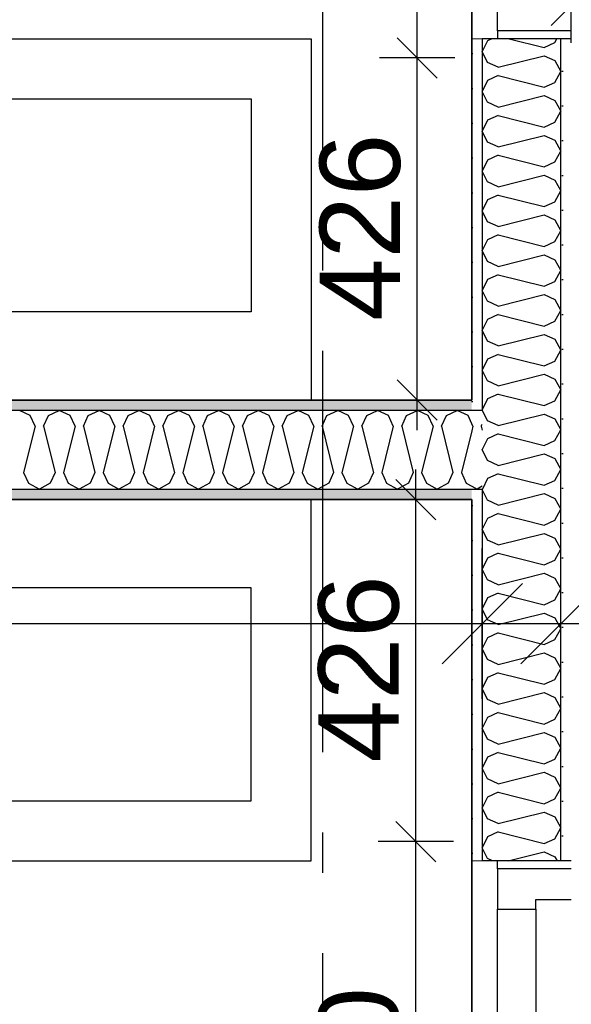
# Model space of a CAD drawing. Header units: millimetres. Extents: x -5000 to 341424, y -9235 to 550260.
# Tile 222 of 236: x 311674 to 312361, y 347023 to 348249. Entities that reach past the tile are written whole.
import ezdxf
from ezdxf.enums import TextEntityAlignment as Align

# ---------------------------------------------------------------- set-up
doc = ezdxf.new("R2010")
doc.units = ezdxf.units.MM
doc.header["$LTSCALE"] = 0.5
doc.header["$MEASUREMENT"] = 0
doc.linetypes.add('Akselinje', pattern=[1500, 1000, -200, 100, -200])
doc.linetypes.add('PLINE', pattern=[0])
doc.layers.add('236- Innvendig kledning og overflate(Nye konstruksjoner)', color=7, linetype='Continuous', lineweight=0)
for name, color, linetype in [('242- Ikke-bærende innervegger (Skravur)(Nye konstruksjoner)', 7, 'Continuous'), ('242- Ikke-bærende innervegger(Nye konstruksjoner)', 7, 'Continuous'), ('244- Vinduer_ dører_ foldevegger(Nye konstruksjoner)', 7, 'Continuous'), ('257- Systemhimlinger (Skravur)(Nye konstruksjoner)', 7, 'Continuous'), ('257- Systemhimlinger(Nye konstruksjoner)', 7, 'Continuous'), ('82-- Modullinjer(Nye konstruksjoner)', 7, 'Continuous'), ('842-M___1_50 Målsetting bygning', 7, 'Continuous'), ('842-M___1_50 Målsetting bygning(Nye konstruksjoner)', 7, 'Continuous'), ('862- M___Nettoareal(Nye konstruksjoner)', 7, 'Continuous'), ('862- M___Nettoareal(Polylinje)(Nye konstruksjoner)', 7, 'Continuous'), ('862- M___Nettoareal(Tekst)(Nye konstruksjoner)', 7, 'Continuous'), ('878- Annen overflate_visuell informasjon(Nye konstruksjoner)', 7, 'Continuous')]:
    doc.layers.add(name, color=color, linetype=linetype)
doc.styles.add('GENERATED_STYLE_1', font='txt')
doc.styles.add('GENERATED_STYLE_3', font='arial.ttf')
doc.styles.add('GENERATED_STYLE_5', font='arial.ttf')
doc.dimstyles.new('GENERATED_STYLE__1', dxfattribs={"dimtxt": 100, "dimasz": 95, "dimexe": 0.18, "dimexo": 0.0625, "dimgap": 0, "dimtad": 1, "dimtih": 1, "dimtoh": 1, "dimdec": 0, "dimzin": 0, "dimdsep": 46, "dimtxsty": 'GENERATED_STYLE_3', "dimblk": 'ARROWHEAD_6', "dimblk1": 'ARROWHEAD_6', "dimblk2": 'ARROWHEAD_6', "dimcen": 0.09, "dimse1": 1, "dimse2": 1, "dimclrd": 256, "dimclre": 256, "dimclrt": 256, "dimadec": 1, "dimazin": 0, "dimtfac": 1, "dimtdec": 4, "dimtmove": 2, "dimatfit": 3, "dimfxl": 1, "dimtolj": 1, "dimtzin": 0, "dimarcsym": 0})
doc.dimstyles.new('GENERATED_STYLE__2', dxfattribs={"dimtxt": 100, "dimasz": 95, "dimexe": 0.18, "dimexo": 0.0625, "dimgap": 0, "dimtad": 1, "dimtih": 1, "dimtoh": 1, "dimdec": 0, "dimzin": 0, "dimdsep": 46, "dimtxsty": 'GENERATED_STYLE_3', "dimblk": 'ARROWHEAD_6', "dimblk1": 'ARROWHEAD_6', "dimblk2": 'ARROWHEAD_6', "dimcen": 0.09, "dimse1": 1, "dimse2": 1, "dimclrd": 256, "dimclre": 256, "dimclrt": 256, "dimadec": 1, "dimazin": 0, "dimtfac": 1, "dimtdec": 4, "dimtmove": 0, "dimatfit": 3, "dimfxl": 1, "dimtolj": 1, "dimtzin": 0, "dimarcsym": 0})
doc.dimstyles.new('GENERATED_STYLE__4', dxfattribs={"dimtxt": 100, "dimasz": 95, "dimexe": 0.18, "dimexo": 0.0625, "dimgap": 0, "dimtad": 1, "dimdec": 0, "dimzin": 0, "dimdsep": 46, "dimtxsty": 'GENERATED_STYLE_3', "dimblk": 'ARROWHEAD_6', "dimblk1": 'ARROWHEAD_6', "dimblk2": 'ARROWHEAD_6', "dimcen": 0.09, "dimse1": 1, "dimse2": 1, "dimclrd": 256, "dimclre": 256, "dimclrt": 256, "dimadec": 1, "dimazin": 0, "dimtfac": 1, "dimtdec": 4, "dimtmove": 0, "dimatfit": 3, "dimfxl": 1, "dimtolj": 1, "dimtzin": 0, "dimarcsym": 0})
doc.dimstyles.new('GENERATED_STYLE__5', dxfattribs={"dimtxt": 100, "dimasz": 47.5, "dimexe": 0.18, "dimexo": 0.0625, "dimgap": 0, "dimtad": 1, "dimtih": 1, "dimtoh": 1, "dimdec": 0, "dimzin": 0, "dimdsep": 46, "dimtxsty": 'GENERATED_STYLE_3', "dimblk": 'ARROWHEAD_6', "dimblk1": 'ARROWHEAD_6', "dimblk2": 'ARROWHEAD_6', "dimcen": 0.09, "dimse1": 1, "dimse2": 1, "dimclrd": 256, "dimclre": 256, "dimclrt": 256, "dimadec": 1, "dimazin": 0, "dimtfac": 1, "dimtdec": 4, "dimtmove": 0, "dimatfit": 3, "dimfxl": 1, "dimtolj": 1, "dimtzin": 0, "dimarcsym": 0})
doc.dimstyles.new('GENERATED_STYLE__6', dxfattribs={"dimtxt": 100, "dimasz": 47.5, "dimexe": 0.18, "dimexo": 0.0625, "dimgap": 0, "dimtad": 1, "dimtih": 1, "dimtoh": 1, "dimdec": 0, "dimzin": 0, "dimdsep": 46, "dimtxsty": 'GENERATED_STYLE_3', "dimblk": 'ARROWHEAD_6', "dimblk1": 'ARROWHEAD_6', "dimblk2": 'ARROWHEAD_6', "dimcen": 0.09, "dimse1": 1, "dimse2": 1, "dimclrd": 256, "dimclre": 256, "dimclrt": 256, "dimadec": 1, "dimazin": 0, "dimtfac": 1, "dimtdec": 4, "dimtmove": 2, "dimatfit": 3, "dimfxl": 1, "dimtolj": 1, "dimtzin": 0, "dimarcsym": 0})
doc.dimstyles.new('GENERATED_STYLE__7', dxfattribs={"dimtxt": 100, "dimasz": 47.5, "dimexe": 0.18, "dimexo": 0.0625, "dimgap": 0, "dimtad": 1, "dimdec": 0, "dimzin": 0, "dimdsep": 46, "dimtxsty": 'GENERATED_STYLE_3', "dimblk": 'ARROWHEAD_6', "dimblk1": 'ARROWHEAD_6', "dimblk2": 'ARROWHEAD_6', "dimcen": 0.09, "dimse1": 1, "dimse2": 1, "dimclrd": 256, "dimclre": 256, "dimclrt": 256, "dimadec": 1, "dimazin": 0, "dimtfac": 1, "dimtdec": 4, "dimtmove": 0, "dimatfit": 3, "dimfxl": 1, "dimtolj": 1, "dimtzin": 0, "dimarcsym": 0})
pattern_1 = [(0, (0, 0), (0, 43.30127), [0, -25]), (0, (12.5, 21.65), (0, 43.30127), [0, -25])]

# ---------------------------------------------------------------- blocks, each defined once
blk = doc.blocks.new('DUSJ__17', base_point=(310799.2, 348831.7))
at = {"layer": '862- M___Nettoareal(Polylinje)(Nye konstruksjoner)', "linetype": 'PLINE', "flags": 128}
blk.add_lwpolyline([(312236.9, 347775.8), (312236.9, 349227.8), (309673.9, 349227.8), (309673.9, 348989.8), (308760.9, 348989.8), (308760.9, 347775.8)], close=True, dxfattribs=at)
at = {"layer": '862- M___Nettoareal(Tekst)(Nye konstruksjoner)', "style": 'GENERATED_STYLE_1'}
for tag, p in [('DUMMY_861', (310998, 349020)), ('ROOM_NAME', (310600.4, 348970.1)), ('DUMMY_862', (310600.4, 348831.7))]:
    blk.add_attdef(tag, text='', height=100, dxfattribs=at).set_placement(p, align=Align.TOP_LEFT)
blk = doc.blocks.new('DUSJ__18', base_point=(310799.2, 346687))
at = {"layer": '862- M___Nettoareal(Polylinje)(Nye konstruksjoner)', "linetype": 'PLINE', "flags": 128}
blk.add_lwpolyline([(312236.9, 346199.8), (312236.9, 347651.8), (308760.9, 347651.8), (308760.9, 346199.8)], close=True, dxfattribs=at)
at = {"layer": '862- M___Nettoareal(Tekst)(Nye konstruksjoner)', "style": 'GENERATED_STYLE_1'}
for tag, p in [('DUMMY_861', (310996.5, 346875.2)), ('ROOM_NAME', (310601.9, 346825.4)), ('DUMMY_862', (310601.9, 346687))]:
    blk.add_attdef(tag, text='', height=100, dxfattribs=at).set_placement(p, align=Align.TOP_LEFT)
blk = doc.blocks.new('*X281')
at = {"layer": '242- Ikke-bærende innervegger (Skravur)(Nye konstruksjoner)', "linetype": 'PLINE'}
for p, q in [((312238.3, 347743.2), (312236.9, 347746.2)), ((312248.7, 347743.2), (312249.9, 347745.8)), ((312238.3, 347743.2), (312236.9, 347737.6)), ((312248.7, 347743.2), (312249.9, 347738.4)), ((312236.9, 347668.5), (312243.5, 347664.8)), ((312249.9, 347668.4), (312243.5, 347664.8))]:
    blk.add_line(p, q, dxfattribs=at)
blk = doc.blocks.new('*X282')
at = {"layer": '242- Ikke-bærende innervegger (Skravur)(Nye konstruksjoner)', "linetype": 'PLINE'}
for p, q in [((311686.9, 347756.4), (311673.4, 347762.8)), ((311709.4, 347756.4), (311723, 347762.8)), ((311736.5, 347756.4), (311723, 347762.8)), ((311759, 347756.4), (311772.5, 347762.8)), ((311786.1, 347756.4), (311772.5, 347762.8)), ((311808.6, 347756.4), (311822.1, 347762.8)), ((311835.7, 347756.4), (311822.1, 347762.8)), ((311858.2, 347756.4), (311871.7, 347762.8)), ((311885.2, 347756.4), (311871.7, 347762.8)), ((311907.7, 347756.4), (311921.3, 347762.8)), ((311934.8, 347756.4), (311921.3, 347762.8)), ((311957.3, 347756.4), (311970.8, 347762.8)), ((311984.4, 347756.4), (311970.8, 347762.8)), ((312006.9, 347756.4), (312020.4, 347762.8)), ((312034, 347756.4), (312020.4, 347762.8)), ((312056.5, 347756.4), (312070, 347762.8)), ((312083.5, 347756.4), (312070, 347762.8)), ((312106, 347756.4), (312119.6, 347762.8)), ((312133.1, 347756.4), (312119.6, 347762.8)), ((312155.6, 347756.4), (312169.1, 347762.8)), ((312182.7, 347756.4), (312169.1, 347762.8)), ((312205.2, 347756.4), (312218.7, 347762.8)), ((312232.3, 347756.4), (312218.7, 347762.8)), ((311693, 347743.2), (311686.9, 347756.4)), ((311703.4, 347743.2), (311709.4, 347756.4)), ((311742.6, 347743.2), (311736.5, 347756.4)), ((311753, 347743.2), (311759, 347756.4)), ((311792.1, 347743.2), (311786.1, 347756.4)), ((311802.5, 347743.2), (311808.6, 347756.4)), ((311841.7, 347743.2), (311835.7, 347756.4)), ((311852.1, 347743.2), (311858.2, 347756.4)), ((311891.3, 347743.2), (311885.2, 347756.4)), ((311901.7, 347743.2), (311907.7, 347756.4)), ((311940.9, 347743.2), (311934.8, 347756.4)), ((311951.3, 347743.2), (311957.3, 347756.4)), ((311990.4, 347743.2), (311984.4, 347756.4)), ((312000.8, 347743.2), (312006.9, 347756.4)), ((312040, 347743.2), (312034, 347756.4)), ((312050.4, 347743.2), (312056.5, 347756.4)), ((312089.6, 347743.2), (312083.5, 347756.4)), ((312100, 347743.2), (312106, 347756.4)), ((312139.1, 347743.2), (312133.1, 347756.4)), ((312149.6, 347743.2), (312155.6, 347756.4)), ((312188.7, 347743.2), (312182.7, 347756.4)), ((312199.1, 347743.2), (312205.2, 347756.4)), ((312236.9, 347746.2), (312232.3, 347756.4)), ((311693, 347743.2), (311678.6, 347685.7)), ((311703.4, 347743.2), (311717.8, 347685.7)), ((311742.6, 347743.2), (311728.2, 347685.7)), ((311753, 347743.2), (311767.3, 347685.7)), ((311792.1, 347743.2), (311777.8, 347685.7)), ((311802.5, 347743.2), (311816.9, 347685.7)), ((311841.7, 347743.2), (311827.3, 347685.7)), ((311852.1, 347743.2), (311866.5, 347685.7)), ((311891.3, 347743.2), (311876.9, 347685.7)), ((311901.7, 347743.2), (311916.1, 347685.7)), ((311940.9, 347743.2), (311926.5, 347685.7)), ((311951.3, 347743.2), (311965.6, 347685.7)), ((311990.4, 347743.2), (311976.1, 347685.7)), ((312000.8, 347743.2), (312015.2, 347685.7)), ((312040, 347743.2), (312025.6, 347685.7)), ((312050.4, 347743.2), (312064.8, 347685.7)), ((312089.6, 347743.2), (312075.2, 347685.7)), ((312100, 347743.2), (312114.4, 347685.7)), ((312139.1, 347743.2), (312124.8, 347685.7)), ((312149.6, 347743.2), (312163.9, 347685.7)), ((312188.7, 347743.2), (312174.4, 347685.7)), ((312199.1, 347743.2), (312213.5, 347685.7)), ((312236.9, 347737.6), (312223.9, 347685.7)), ((311678.6, 347685.7), (311684.7, 347672.4)), ((311717.8, 347685.7), (311711.7, 347672.4)), ((311728.2, 347685.7), (311734.2, 347672.4)), ((311767.3, 347685.7), (311761.3, 347672.4)), ((311777.8, 347685.7), (311783.8, 347672.4)), ((311816.9, 347685.7), (311810.9, 347672.4)), ((311827.3, 347685.7), (311833.4, 347672.4)), ((311866.5, 347685.7), (311860.4, 347672.4)), ((311876.9, 347685.7), (311882.9, 347672.4)), ((311916.1, 347685.7), (311910, 347672.4)), ((311926.5, 347685.7), (311932.5, 347672.4)), ((311965.6, 347685.7), (311959.6, 347672.4)), ((311976.1, 347685.7), (311982.1, 347672.4)), ((312015.2, 347685.7), (312009.2, 347672.4)), ((312025.6, 347685.7), (312031.7, 347672.4)), ((312064.8, 347685.7), (312058.7, 347672.4)), ((312075.2, 347685.7), (312081.2, 347672.4)), ((312114.4, 347685.7), (312108.3, 347672.4)), ((312124.8, 347685.7), (312130.8, 347672.4)), ((312163.9, 347685.7), (312157.9, 347672.4)), ((312174.4, 347685.7), (312180.4, 347672.4)), ((312213.5, 347685.7), (312207.5, 347672.4)), ((312223.9, 347685.7), (312230, 347672.4)), ((311684.7, 347672.4), (311698.2, 347664.8)), ((311711.7, 347672.4), (311698.2, 347664.8)), ((311734.2, 347672.4), (311747.8, 347664.8)), ((311761.3, 347672.4), (311747.8, 347664.8)), ((311783.8, 347672.4), (311797.3, 347664.8)), ((311810.9, 347672.4), (311797.3, 347664.8)), ((311833.4, 347672.4), (311846.9, 347664.8)), ((311860.4, 347672.4), (311846.9, 347664.8)), ((311882.9, 347672.4), (311896.5, 347664.8)), ((311910, 347672.4), (311896.5, 347664.8)), ((311932.5, 347672.4), (311946.1, 347664.8)), ((311959.6, 347672.4), (311946.1, 347664.8)), ((311982.1, 347672.4), (311995.6, 347664.8)), ((312009.2, 347672.4), (311995.6, 347664.8)), ((312031.7, 347672.4), (312045.2, 347664.8)), ((312058.7, 347672.4), (312045.2, 347664.8)), ((312081.2, 347672.4), (312094.8, 347664.8)), ((312108.3, 347672.4), (312094.8, 347664.8)), ((312130.8, 347672.4), (312144.4, 347664.8)), ((312157.9, 347672.4), (312144.4, 347664.8)), ((312180.4, 347672.4), (312193.9, 347664.8)), ((312207.5, 347672.4), (312193.9, 347664.8)), ((312230, 347672.4), (312236.9, 347668.5))]:
    blk.add_line(p, q, dxfattribs=at)
blk = doc.blocks.new('Standard grid marker[99]', base_point=(312050.9, 363787.1))
at = {"layer": '82-- Modullinjer(Nye konstruksjoner)', "linetype": 'Akselinje'}
blk.add_line((312050.9, 363587.1), (312050.9, 339987.1), dxfattribs=at)
at = {"layer": '82-- Modullinjer(Nye konstruksjoner)', "style": 'GENERATED_STYLE_5'}
for tag, p in [('AC_MarkerText_1_0', (312050.9, 363965.3)), ('AC_MarkerText_1_1', (312050.9, 339715.3))]:
    blk.add_attdef(tag, text='', height=100, rotation=360, dxfattribs=at).set_placement(p, align=Align.TOP_CENTER)
blk = doc.blocks.new('*D707')
at = {"layer": '842-M___1_50 Målsetting bygning(Nye konstruksjoner)', "linetype": 'PLINE'}
for p, q in [((308698.9, 362727.6), (308698.9, 362915.1)), ((312050.9, 362727.6), (312050.9, 362915.1)), ((308748.9, 362871.4), (308648.9, 362771.4)), ((312100.9, 362871.4), (312000.9, 362771.4)), ((308698.9, 362821.4), (312050.9, 362821.4))]:
    blk.add_line(p, q, dxfattribs=at)
at = {"layer": '842-M___1_50 Målsetting bygning(Nye konstruksjoner)', "insert": (310203.3, 362841.4), "char_height": 100, "attachment_point": 7, "style": 'GENERATED_STYLE_3'}
blk.add_mtext('\\A1;{\\pql;\\fArial|b0|i0|c0|p0;\\W1.000000;3\xa0352}', dxfattribs=at)
blk = doc.blocks.new('ARROWHEAD_6')
at = {"linetype": 'Continuous'}
for p, q in [((-0.5, -0.5), (0.5, 0.5)), ((0, 0), (-1, 0))]:
    blk.add_line(p, q, dxfattribs=at)
blk = doc.blocks.new('*D877')
at = {"layer": '842-M___1_50 Målsetting bygning', "linetype": 'PLINE'}
for p, q in [((308450.9, 342243.2), (308450.9, 342430.7)), ((308698.9, 342243.2), (308698.9, 342430.7)), ((308500.9, 342386.9), (308400.9, 342286.9)), ((308748.9, 342386.9), (308648.9, 342286.9)), ((308375.9, 342336.9), (308450.9, 342336.9)), ((308450.9, 342336.9), (308698.9, 342336.9)), ((308698.9, 342336.9), (314422.9, 342336.9))]:
    blk.add_line(p, q, dxfattribs=at)
at = {"layer": '842-M___1_50 Målsetting bygning', "insert": (308460.5, 342356.9), "char_height": 100, "attachment_point": 7, "rotation": 360, "style": 'GENERATED_STYLE_3'}
blk.add_mtext('\\A1;{\\pql;\\fArial|b0|i0|c0|p0;\\W1.000000;248}', dxfattribs=at)
blk = doc.blocks.new('*D878')
at = {"layer": '842-M___1_50 Målsetting bygning', "linetype": 'PLINE'}
for p, q in [((308698.9, 342243.2), (308698.9, 342430.7)), ((314422.9, 342243.2), (314422.9, 342430.7)), ((308748.9, 342386.9), (308648.9, 342286.9)), ((314472.9, 342386.9), (314372.9, 342286.9)), ((308698.9, 342336.9), (314422.9, 342336.9))]:
    blk.add_line(p, q, dxfattribs=at)
at = {"layer": '842-M___1_50 Målsetting bygning', "insert": (311389.3, 342356.9), "char_height": 100, "attachment_point": 7, "rotation": 360, "style": 'GENERATED_STYLE_3'}
blk.add_mtext('\\A1;{\\pql;\\fArial|b0|i0|c0|p0;\\W1.000000;5\xa0724}', dxfattribs=at)
blk = doc.blocks.new('*D1081')
at = {"layer": '257- Systemhimlinger(Nye konstruksjoner)', "linetype": 'PLINE'}
for p, q in [((311698.9, 346263.1), (311698.9, 346356.9)), ((312236.9, 346263.1), (312236.9, 346356.9)), ((311723.9, 346335), (311673.9, 346285)), ((312211.9, 346285), (312261.9, 346335)), ((311698.9, 346310), (312236.9, 346310)), ((312236.9, 346310), (312274.4, 346310))]:
    blk.add_line(p, q, dxfattribs=at)
at = {"layer": '257- Systemhimlinger(Nye konstruksjoner)', "insert": (311790.6, 346331.5), "char_height": 100, "attachment_point": 7, "style": 'GENERATED_STYLE_3'}
blk.add_mtext('\\A1;{\\pql;\\fArial|b0|i0|c0|p0;\\W1.000000;538}', dxfattribs=at)
blk = doc.blocks.new('*D1083')
at = {"layer": '257- Systemhimlinger(Nye konstruksjoner)', "linetype": 'PLINE'}
for p, q in [((312142.1, 347250.8), (312192.1, 347200.8)), ((312214, 347225.8), (312120.2, 347225.8)), ((312167.1, 346625.8), (312167.1, 347225.8)), ((312142.1, 346650.8), (312192.1, 346600.8)), ((312214, 346625.8), (312120.2, 346625.8))]:
    blk.add_line(p, q, dxfattribs=at)
at = {"layer": '257- Systemhimlinger(Nye konstruksjoner)', "insert": (312147.1, 346811.4), "char_height": 100, "attachment_point": 7, "rotation": 90, "style": 'GENERATED_STYLE_3'}
blk.add_mtext('\\A1;{\\pql;\\fArial|b0|i0|c0|p0;\\W1.000000;600}', dxfattribs=at)
blk = doc.blocks.new('*D1084')
at = {"layer": '257- Systemhimlinger(Nye konstruksjoner)', "linetype": 'PLINE'}
for p, q in [((312167.1, 347651.8), (312167.1, 347689.3)), ((312192.1, 347626.8), (312142.1, 347676.8)), ((312214, 347651.8), (312120.2, 347651.8)), ((312167.1, 347225.8), (312167.1, 347651.8)), ((312142.1, 347250.8), (312192.1, 347200.8)), ((312214, 347225.8), (312120.2, 347225.8))]:
    blk.add_line(p, q, dxfattribs=at)
at = {"layer": '257- Systemhimlinger(Nye konstruksjoner)', "insert": (312147.1, 347324.4), "char_height": 100, "attachment_point": 7, "rotation": 90, "style": 'GENERATED_STYLE_3'}
blk.add_mtext('\\A1;{\\pql;\\fArial|b0|i0|c0|p0;\\W1.000000;426}', dxfattribs=at)
blk = doc.blocks.new('*D1085')
at = {"layer": '257- Systemhimlinger(Nye konstruksjoner)', "linetype": 'PLINE'}
for p, q in [((312143.8, 348226.8), (312193.8, 348176.8)), ((312215.7, 348201.8), (312121.9, 348201.8)), ((312168.8, 347775.8), (312168.8, 348201.8)), ((312143.8, 347800.8), (312193.8, 347750.8)), ((312215.7, 347775.8), (312121.9, 347775.8)), ((312168.8, 347738.3), (312168.8, 347775.8))]:
    blk.add_line(p, q, dxfattribs=at)
at = {"layer": '257- Systemhimlinger(Nye konstruksjoner)', "insert": (312148.8, 347874.4), "char_height": 100, "attachment_point": 7, "rotation": 90, "style": 'GENERATED_STYLE_3'}
blk.add_mtext('\\A1;{\\pql;\\fArial|b0|i0|c0|p0;\\W1.000000;426}', dxfattribs=at)
blk = doc.blocks.new('*D1086')
at = {"layer": '257- Systemhimlinger(Nye konstruksjoner)', "linetype": 'PLINE'}
for p, q in [((312143.8, 348826.8), (312193.8, 348776.8)), ((312215.7, 348801.8), (312121.9, 348801.8)), ((312168.8, 348201.8), (312168.8, 348801.8)), ((312143.8, 348226.8), (312193.8, 348176.8)), ((312215.7, 348201.8), (312121.9, 348201.8))]:
    blk.add_line(p, q, dxfattribs=at)
at = {"layer": '257- Systemhimlinger(Nye konstruksjoner)', "insert": (312148.8, 348387.4), "char_height": 100, "attachment_point": 7, "rotation": 90, "style": 'GENERATED_STYLE_3'}
blk.add_mtext('\\A1;{\\pql;\\fArial|b0|i0|c0|p0;\\W1.000000;600}', dxfattribs=at)
blk = doc.blocks.new('*D1099')
at = {"layer": '257- Systemhimlinger(Nye konstruksjoner)', "linetype": 'PLINE'}
for p, q in [((312360.9, 348220.6), (312360.9, 348314.3)), ((312760.9, 348220.6), (312760.9, 348314.3)), ((312385.9, 348292.4), (312335.9, 348242.4)), ((312785.9, 348292.4), (312735.9, 348242.4)), ((312323.4, 348267.4), (312360.9, 348267.4)), ((312360.9, 348267.4), (312760.9, 348267.4))]:
    blk.add_line(p, q, dxfattribs=at)
at = {"layer": '257- Systemhimlinger(Nye konstruksjoner)', "insert": (312446.5, 348287.4), "char_height": 100, "attachment_point": 7, "style": 'GENERATED_STYLE_3'}
blk.add_mtext('\\A1;{\\pql;\\fArial|b0|i0|c0|p0;\\W1.000000;400}', dxfattribs=at)
blk = doc.blocks.new('*X1385')
at = {"layer": '242- Ikke-bærende innervegger (Skravur)(Nye konstruksjoner)', "linetype": 'PLINE'}
for p, q in [((312250.1, 347664.8), (312249.9, 347664.4)), ((312256.3, 347650.9), (312249.9, 347664.4)), ((312269.6, 347644.9), (312256.3, 347650.9)), ((312269.6, 347644.9), (312327.1, 347659.2)), ((312327.1, 347659.2), (312340.3, 347653.2)), ((312340.3, 347653.2), (312347.9, 347639.7)), ((312340.3, 347626.1), (312347.9, 347639.7)), ((312256.3, 347628.4), (312249.9, 347614.9)), ((312269.6, 347634.5), (312256.3, 347628.4)), ((312269.6, 347634.5), (312327.1, 347620.1)), ((312327.1, 347620.1), (312340.3, 347626.1)), ((312256.3, 347601.3), (312249.9, 347614.9)), ((312269.6, 347595.3), (312256.3, 347601.3)), ((312269.6, 347595.3), (312327.1, 347609.7)), ((312327.1, 347609.7), (312340.3, 347603.6)), ((312340.3, 347603.6), (312347.9, 347590.1)), ((312340.3, 347576.5), (312347.9, 347590.1)), ((312256.3, 347578.8), (312249.9, 347565.3)), ((312269.6, 347584.9), (312256.3, 347578.8)), ((312269.6, 347584.9), (312327.1, 347570.5)), ((312327.1, 347570.5), (312340.3, 347576.5)), ((312256.3, 347551.8), (312249.9, 347565.3)), ((312269.6, 347545.7), (312256.3, 347551.8)), ((312269.6, 347545.7), (312327.1, 347560.1)), ((312327.1, 347560.1), (312340.3, 347554)), ((312340.3, 347554), (312347.9, 347540.5)), ((312340.3, 347527), (312347.9, 347540.5)), ((312256.3, 347529.3), (312249.9, 347515.7)), ((312269.6, 347535.3), (312256.3, 347529.3)), ((312269.6, 347535.3), (312327.1, 347520.9)), ((312327.1, 347520.9), (312340.3, 347527)), ((312256.3, 347502.2), (312249.9, 347515.7)), ((312269.6, 347496.1), (312256.3, 347502.2)), ((312269.6, 347496.1), (312327.1, 347510.5)), ((312327.1, 347510.5), (312340.3, 347504.5)), ((312340.3, 347504.5), (312347.9, 347490.9)), ((312340.3, 347477.4), (312347.9, 347490.9)), ((312256.3, 347479.7), (312249.9, 347466.2)), ((312269.6, 347485.7), (312256.3, 347479.7)), ((312269.6, 347485.7), (312327.1, 347471.4)), ((312327.1, 347471.4), (312340.3, 347477.4)), ((312256.3, 347452.6), (312249.9, 347466.2)), ((312269.6, 347446.6), (312256.3, 347452.6)), ((312269.6, 347446.6), (312327.1, 347460.9)), ((312327.1, 347460.9), (312340.3, 347454.9)), ((312340.3, 347454.9), (312347.9, 347441.4)), ((312340.3, 347427.8), (312347.9, 347441.4)), ((312256.3, 347430.1), (312249.9, 347416.6)), ((312269.6, 347436.2), (312256.3, 347430.1)), ((312269.6, 347436.2), (312327.1, 347421.8)), ((312327.1, 347421.8), (312340.3, 347427.8)), ((312256.3, 347403), (312249.9, 347416.6)), ((312269.6, 347397), (312256.3, 347403)), ((312269.6, 347397), (312327.1, 347411.4)), ((312327.1, 347411.4), (312340.3, 347405.3)), ((312340.3, 347405.3), (312347.9, 347391.8)), ((312340.3, 347378.3), (312347.9, 347391.8)), ((312256.3, 347380.5), (312249.9, 347367)), ((312269.6, 347386.6), (312256.3, 347380.5)), ((312269.6, 347386.6), (312327.1, 347372.2)), ((312327.1, 347372.2), (312340.3, 347378.3)), ((312256.3, 347353.5), (312249.9, 347367)), ((312269.6, 347347.4), (312256.3, 347353.5)), ((312269.6, 347347.4), (312327.1, 347361.8)), ((312327.1, 347361.8), (312340.3, 347355.8)), ((312340.3, 347355.8), (312347.9, 347342.2)), ((312340.3, 347328.7), (312347.9, 347342.2)), ((312256.3, 347331), (312249.9, 347317.4)), ((312269.6, 347337), (312256.3, 347331)), ((312269.6, 347337), (312327.1, 347322.6)), ((312327.1, 347322.6), (312340.3, 347328.7)), ((312256.3, 347303.9), (312249.9, 347317.4)), ((312269.6, 347297.8), (312256.3, 347303.9)), ((312269.6, 347297.8), (312327.1, 347312.2)), ((312327.1, 347312.2), (312340.3, 347306.2)), ((312340.3, 347306.2), (312347.9, 347292.6)), ((312340.3, 347279.1), (312347.9, 347292.6)), ((312256.3, 347281.4), (312249.9, 347267.9)), ((312269.6, 347287.4), (312256.3, 347281.4)), ((312269.6, 347287.4), (312327.1, 347273.1)), ((312256.3, 347254.3), (312249.9, 347267.9)), ((312327.1, 347273.1), (312340.3, 347279.1)), ((312269.6, 347248.3), (312327.1, 347262.6)), ((312327.1, 347262.6), (312340.3, 347256.6)), ((312340.3, 347256.6), (312347.9, 347243.1)), ((312269.6, 347248.3), (312256.3, 347254.3)), ((312340.3, 347229.5), (312347.9, 347243.1)), ((312256.3, 347231.8), (312249.9, 347218.3)), ((312269.6, 347237.9), (312256.3, 347231.8)), ((312269.6, 347237.9), (312327.1, 347223.5)), ((312256.3, 347204.7), (312249.9, 347218.3)), ((312327.1, 347223.5), (312340.3, 347229.5)), ((312282.2, 347201.8), (312327.1, 347213.1)), ((312327.1, 347213.1), (312340.3, 347207)), ((312340.3, 347207), (312343.2, 347201.8)), ((312262.7, 347201.8), (312256.3, 347204.7))]:
    blk.add_line(p, q, dxfattribs=at)
blk = doc.blocks.new('*X1387')
at = {"layer": '242- Ikke-bærende innervegger (Skravur)(Nye konstruksjoner)', "linetype": 'PLINE'}
for p, q in [((312256.3, 347750.1), (312250.3, 347762.8)), ((312269.6, 347744), (312327.1, 347758.4)), ((312327.1, 347758.4), (312340.3, 347752.3)), ((312269.6, 347744), (312256.3, 347750.1)), ((312340.3, 347752.3), (312347.9, 347738.8)), ((312269.6, 347733.6), (312256.3, 347727.6)), ((312269.6, 347733.6), (312327.1, 347719.2)), ((312340.3, 347725.3), (312347.9, 347738.8)), ((312256.3, 347727.6), (312249.9, 347714)), ((312327.1, 347719.2), (312340.3, 347725.3)), ((312256.3, 347700.5), (312249.9, 347714)), ((312269.6, 347694.4), (312327.1, 347708.8)), ((312327.1, 347708.8), (312340.3, 347702.8)), ((312269.6, 347694.4), (312256.3, 347700.5)), ((312340.3, 347702.8), (312347.9, 347689.2)), ((312269.6, 347684), (312256.3, 347678)), ((312269.6, 347684), (312327.1, 347669.7)), ((312340.3, 347675.7), (312347.9, 347689.2)), ((312256.3, 347678), (312250.1, 347664.8)), ((312327.1, 347669.7), (312340.3, 347675.7))]:
    blk.add_line(p, q, dxfattribs=at)
blk = doc.blocks.new('*X1389')
at = {"layer": '242- Ikke-bærende innervegger (Skravur)(Nye konstruksjoner)', "linetype": 'PLINE'}
for p, q in [((312261.9, 348225.8), (312256.3, 348223.3)), ((312283.6, 348225.8), (312327.1, 348215)), ((312340.3, 348221), (312343, 348225.8)), ((312256.3, 348223.3), (312249.9, 348209.8)), ((312327.1, 348215), (312340.3, 348221)), ((312256.3, 348196.2), (312249.9, 348209.8)), ((312269.6, 348190.2), (312327.1, 348204.6)), ((312327.1, 348204.6), (312340.3, 348198.5)), ((312269.6, 348190.2), (312256.3, 348196.2)), ((312340.3, 348198.5), (312347.9, 348185)), ((312269.6, 348179.8), (312256.3, 348173.7)), ((312269.6, 348179.8), (312327.1, 348165.4)), ((312340.3, 348171.4), (312347.9, 348185)), ((312256.3, 348173.7), (312249.9, 348160.2)), ((312327.1, 348165.4), (312340.3, 348171.4)), ((312256.3, 348146.7), (312249.9, 348160.2)), ((312269.6, 348140.6), (312327.1, 348155)), ((312327.1, 348155), (312340.3, 348148.9)), ((312269.6, 348140.6), (312256.3, 348146.7)), ((312340.3, 348148.9), (312347.9, 348135.4)), ((312269.6, 348130.2), (312256.3, 348124.2)), ((312269.6, 348130.2), (312327.1, 348115.8)), ((312340.3, 348121.9), (312347.9, 348135.4)), ((312256.3, 348124.2), (312249.9, 348110.6)), ((312327.1, 348115.8), (312340.3, 348121.9)), ((312256.3, 348097.1), (312249.9, 348110.6)), ((312269.6, 348091), (312327.1, 348105.4)), ((312327.1, 348105.4), (312340.3, 348099.4)), ((312269.6, 348091), (312256.3, 348097.1)), ((312340.3, 348099.4), (312347.9, 348085.8)), ((312269.6, 348080.6), (312256.3, 348074.6)), ((312269.6, 348080.6), (312327.1, 348066.2)), ((312340.3, 348072.3), (312347.9, 348085.8)), ((312256.3, 348074.6), (312249.9, 348061)), ((312327.1, 348066.2), (312340.3, 348072.3)), ((312256.3, 348047.5), (312249.9, 348061)), ((312269.6, 348041.5), (312327.1, 348055.8)), ((312327.1, 348055.8), (312340.3, 348049.8)), ((312269.6, 348041.5), (312256.3, 348047.5)), ((312340.3, 348049.8), (312347.9, 348036.3)), ((312269.6, 348031), (312256.3, 348025)), ((312269.6, 348031), (312327.1, 348016.7)), ((312340.3, 348022.7), (312347.9, 348036.3)), ((312256.3, 348025), (312249.9, 348011.5)), ((312327.1, 348016.7), (312340.3, 348022.7)), ((312256.3, 347997.9), (312249.9, 348011.5)), ((312269.6, 347991.9), (312327.1, 348006.3)), ((312327.1, 348006.3), (312340.3, 348000.2)), ((312269.6, 347991.9), (312256.3, 347997.9)), ((312340.3, 348000.2), (312347.9, 347986.7)), ((312269.6, 347981.5), (312256.3, 347975.4)), ((312269.6, 347981.5), (312327.1, 347967.1)), ((312340.3, 347973.1), (312347.9, 347986.7)), ((312256.3, 347975.4), (312249.9, 347961.9)), ((312327.1, 347967.1), (312340.3, 347973.1)), ((312256.3, 347948.4), (312249.9, 347961.9)), ((312269.6, 347942.3), (312327.1, 347956.7)), ((312327.1, 347956.7), (312340.3, 347950.6)), ((312269.6, 347942.3), (312256.3, 347948.4)), ((312340.3, 347950.6), (312347.9, 347937.1)), ((312269.6, 347931.9), (312256.3, 347925.9)), ((312269.6, 347931.9), (312327.1, 347917.5)), ((312340.3, 347923.6), (312347.9, 347937.1)), ((312256.3, 347925.9), (312249.9, 347912.3)), ((312327.1, 347917.5), (312340.3, 347923.6)), ((312256.3, 347898.8), (312249.9, 347912.3)), ((312269.6, 347892.7), (312327.1, 347907.1)), ((312327.1, 347907.1), (312340.3, 347901.1)), ((312269.6, 347892.7), (312256.3, 347898.8)), ((312340.3, 347901.1), (312347.9, 347887.5)), ((312269.6, 347882.3), (312256.3, 347876.3)), ((312269.6, 347882.3), (312327.1, 347868)), ((312340.3, 347874), (312347.9, 347887.5)), ((312256.3, 347876.3), (312249.9, 347862.7)), ((312327.1, 347868), (312340.3, 347874)), ((312256.3, 347849.2), (312249.9, 347862.7)), ((312269.6, 347843.2), (312327.1, 347857.5)), ((312327.1, 347857.5), (312340.3, 347851.5)), ((312269.6, 347843.2), (312256.3, 347849.2)), ((312340.3, 347851.5), (312347.9, 347838)), ((312269.6, 347832.7), (312256.3, 347826.7)), ((312269.6, 347832.7), (312327.1, 347818.4)), ((312340.3, 347824.4), (312347.9, 347838)), ((312256.3, 347826.7), (312249.9, 347813.2)), ((312327.1, 347818.4), (312340.3, 347824.4)), ((312256.3, 347799.6), (312249.9, 347813.2)), ((312269.6, 347793.6), (312327.1, 347808)), ((312327.1, 347808), (312340.3, 347801.9)), ((312269.6, 347793.6), (312256.3, 347799.6)), ((312340.3, 347801.9), (312347.9, 347788.4)), ((312269.6, 347783.2), (312256.3, 347777.1)), ((312269.6, 347783.2), (312327.1, 347768.8)), ((312340.3, 347774.8), (312347.9, 347788.4)), ((312256.3, 347777.1), (312249.9, 347763.6)), ((312327.1, 347768.8), (312340.3, 347774.8)), ((312250.3, 347762.8), (312249.9, 347763.6))]:
    blk.add_line(p, q, dxfattribs=at)
blk = doc.blocks.new('Dør[45]')
at = {"layer": '236- Innvendig kledning og overflate(Nye konstruksjoner)', "linetype": 'PLINE'}
for p, q in [((312249.9, 347201.8), (312236.9, 347201.8)), ((312360.9, 347201.8), (312347.9, 347201.8)), ((312360.9, 347201.8), (312347.9, 347201.8))]:
    blk.add_line(p, q, dxfattribs=at)
at = {"layer": '244- Vinduer_ dører_ foldevegger(Nye konstruksjoner)', "linetype": 'PLINE'}
for p, q in [((312236.9, 347201.8), (312236.9, 346291.8)), ((312268.9, 347201.8), (312249.9, 347201.8)), ((312268.9, 347191.8), (312268.9, 347201.8)), ((312360.9, 347201.8), (312268.9, 347201.8)), ((312347.9, 347201.8), (312268.9, 347201.8)), ((312347.9, 347201.8), (312268.9, 347201.8)), ((312360.9, 347191.8), (312268.9, 347191.8)), ((312268.9, 347191.8), (312268.9, 347141.8)), ((312316.9, 347141.8), (312316.9, 347153.8)), ((312316.9, 347153.8), (312360.9, 347153.8)), ((312268.9, 346351.8), (312268.9, 347141.8)), ((312268.9, 347141.8), (312316.9, 347141.8)), ((312316.9, 347141.8), (312316.9, 346351.8))]:
    blk.add_line(p, q, dxfattribs=at)
blk = doc.blocks.new('Dør[46]')
at = {"layer": '236- Innvendig kledning og overflate(Nye konstruksjoner)', "linetype": 'PLINE'}
for p, q in [((312249.9, 348225.8), (312236.9, 348225.8)), ((312360.9, 348225.8), (312347.9, 348225.8)), ((312360.9, 348225.8), (312347.9, 348225.8))]:
    blk.add_line(p, q, dxfattribs=at)
at = {"layer": '244- Vinduer_ dører_ foldevegger(Nye konstruksjoner)', "linetype": 'PLINE'}
for p, q in [((312236.9, 348225.8), (312236.9, 349135.8)), ((312268.9, 348235.8), (312268.9, 348285.8)), ((312268.9, 348235.8), (312268.9, 348225.8)), ((312360.9, 348235.8), (312268.9, 348235.8)), ((312268.9, 348225.8), (312249.9, 348225.8)), ((312360.9, 348225.8), (312268.9, 348225.8)), ((312347.9, 348225.8), (312268.9, 348225.8)), ((312347.9, 348225.8), (312268.9, 348225.8))]:
    blk.add_line(p, q, dxfattribs=at)
blk = doc.blocks.new('*D1487')
at = {"layer": '842-M___1_50 Målsetting bygning(Nye konstruksjoner)', "linetype": 'PLINE'}
for p, q in [((308698.9, 347403.6), (308698.9, 347591.1)), ((312249.9, 347403.6), (312249.9, 347591.1)), ((308748.9, 347547.4), (308648.9, 347447.4)), ((312299.9, 347547.4), (312199.9, 347447.4)), ((308698.9, 347497.4), (312249.9, 347497.4))]:
    blk.add_line(p, q, dxfattribs=at)
at = {"layer": '842-M___1_50 Målsetting bygning(Nye konstruksjoner)', "insert": (310302.8, 347517.4), "char_height": 100, "attachment_point": 7, "style": 'GENERATED_STYLE_3'}
blk.add_mtext('\\A1;{\\pql;\\fArial|b0|i0|c0|p0;\\W1.000000;3\xa0551}', dxfattribs=at)
blk = doc.blocks.new('*D1488')
at = {"layer": '842-M___1_50 Målsetting bygning(Nye konstruksjoner)', "linetype": 'PLINE'}
for p, q in [((312249.9, 347403.6), (312249.9, 347591.1)), ((312347.9, 347403.6), (312347.9, 347591.1)), ((312299.9, 347547.4), (312199.9, 347447.4)), ((312397.9, 347547.4), (312297.9, 347447.4)), ((312249.9, 347497.4), (312347.9, 347497.4))]:
    blk.add_line(p, q, dxfattribs=at)
blk = doc.blocks.new('*D1489')
at = {"layer": '842-M___1_50 Målsetting bygning(Nye konstruksjoner)', "linetype": 'PLINE'}
for p, q in [((312347.9, 347403.6), (312347.9, 347591.1)), ((314373.9, 347403.6), (314373.9, 347591.1)), ((312397.9, 347547.4), (312297.9, 347447.4)), ((314423.9, 347547.4), (314323.9, 347447.4)), ((312347.9, 347497.4), (314373.9, 347497.4))]:
    blk.add_line(p, q, dxfattribs=at)
at = {"layer": '842-M___1_50 Målsetting bygning(Nye konstruksjoner)', "char_height": 100, "attachment_point": 7, "style": 'GENERATED_STYLE_3'}
for s, insert in [('\\A1;{\\pql;\\fArial|b0|i0|c0|p0;\\W1.000000;2\xa0026}', (313189.3, 347517.4)), ('\\A1;{\\pql;\\fArial|b0|i0|c0|p0;\\W1.000000;98}', (314199.9, 347517.4)), ('\\A1;{\\pql;\\fArial|b0|i0|c0|p0;\\W1.000000;98}', (312378.2, 347501.8))]:
    blk.add_mtext(s, dxfattribs=dict(at, insert=insert))

msp = doc.modelspace()

# ---------------------------------------------------------------- hatches: boundary and pattern name
at = {"layer": '242- Ikke-bærende innervegger (Skravur)(Nye konstruksjoner)', "linetype": 'Continuous'}
h = msp.add_hatch(dxfattribs=at)
h.set_pattern_fill('Prikker_tett', color=256, style=0, pattern_type=2)
h.set_pattern_definition(pattern_1)
h.paths.add_polyline_path([(312249.9, 348225.8), (312236.9, 348225.8), (312236.9, 347775.8), (312249.9, 347775.8)])
h = msp.add_hatch(dxfattribs=at)
h.set_pattern_fill('Prikker_tett', color=256, style=0, pattern_type=2)
h.set_pattern_definition(pattern_1)
h.paths.add_polyline_path([(312360.9, 348225.8), (312347.9, 348225.8), (312347.9, 347201.8), (312360.9, 347201.8)])
h = msp.add_hatch(dxfattribs=at)
h.set_pattern_fill('Prikker_tett', color=256, style=0, pattern_type=2)
h.set_pattern_definition(pattern_1)
h.paths.add_polyline_path([(312236.9, 347775.8), (308760.9, 347775.8), (308760.9, 347762.8), (312236.9, 347762.8)])
h = msp.add_hatch(dxfattribs=at)
h.set_pattern_fill('Prikker_tett', color=256, style=0, pattern_type=2)
h.set_pattern_definition(pattern_1)
h.paths.add_polyline_path([(312236.9, 347775.8), (312236.9, 347762.8), (312249.9, 347762.8), (312249.9, 347775.8)])
h = msp.add_hatch(dxfattribs=at)
h.set_pattern_fill('Prikker_tett', color=256, style=0, pattern_type=2)
h.set_pattern_definition(pattern_1)
h.paths.add_polyline_path([(308760.9, 347651.8), (312236.9, 347651.8), (312236.9, 347664.8), (308760.9, 347664.8)])
h = msp.add_hatch(dxfattribs=at)
h.set_pattern_fill('Prikker_tett', color=256, style=0, pattern_type=2)
h.set_pattern_definition(pattern_1)
h.paths.add_polyline_path([(312236.9, 347664.8), (312236.9, 347651.8), (312249.9, 347651.8), (312249.9, 347664.8)])
h = msp.add_hatch(dxfattribs=at)
h.set_pattern_fill('Prikker_tett', color=256, style=0, pattern_type=2)
h.set_pattern_definition(pattern_1)
h.paths.add_polyline_path([(312249.9, 347651.8), (312236.9, 347651.8), (312236.9, 347201.8), (312249.9, 347201.8)])

# ---------------------------------------------------------------- linework, layer by layer
at = {"layer": '236- Innvendig kledning og overflate(Nye konstruksjoner)', "linetype": 'PLINE'}
for p, q in [((312249.9, 348225.8), (312236.9, 348225.8)), ((312360.9, 348225.8), (312347.9, 348225.8)), ((312249.9, 347201.8), (312236.9, 347201.8)), ((312360.9, 347201.8), (312347.9, 347201.8))]:
    msp.add_line(p, q, dxfattribs=at)
at = {"layer": '236- Innvendig kledning og overflate(Nye konstruksjoner)', "linetype": 'PLINE', "flags": 128}
for points in [[(312236.9, 348225.8), (312236.9, 347775.8)], [(312236.9, 347775.8), (308760.9, 347775.8)], [(308760.9, 347651.8), (312236.9, 347651.8)], [(312236.9, 347651.8), (312236.9, 347201.8)]]:
    msp.add_lwpolyline(points, dxfattribs=at)
at = {"layer": '242- Ikke-bærende innervegger(Nye konstruksjoner)', "linetype": 'PLINE'}
for p, q in [((312249.9, 348225.8), (312249.9, 347762.8)), ((312268.9, 348225.8), (312249.9, 348225.8)), ((312347.9, 348225.8), (312268.9, 348225.8)), ((312347.9, 347762.8), (312347.9, 348225.8)), ((312236.9, 347762.8), (308760.9, 347762.8)), ((312249.9, 347762.8), (312236.9, 347762.8)), ((312249.9, 347762.8), (312236.9, 347762.8)), ((312347.9, 347664.8), (312347.9, 347762.8)), ((308760.9, 347664.8), (312236.9, 347664.8)), ((312236.9, 347664.8), (312249.9, 347664.8)), ((312236.9, 347664.8), (312249.9, 347664.8)), ((312249.9, 347664.8), (312249.9, 347201.8)), ((312347.9, 347201.8), (312347.9, 347664.8)), ((312268.9, 347201.8), (312249.9, 347201.8)), ((312347.9, 347201.8), (312268.9, 347201.8))]:
    msp.add_line(p, q, dxfattribs=at)
at = {"layer": '257- Systemhimlinger (Skravur)(Nye konstruksjoner)', "linetype": 'PLINE', "flags": 128}
for points in [[(308760.9, 348989.8), (309673.9, 348989.8), (309673.9, 349227.8), (312236.9, 349227.8), (312236.9, 347775.8), (308760.9, 347775.8)], [(308760.9, 347651.8), (312236.9, 347651.8), (312236.9, 346199.8), (308760.9, 346199.8)]]:
    msp.add_lwpolyline(points, close=True, dxfattribs=at)
at = {"layer": '878- Annen overflate_visuell informasjon(Nye konstruksjoner)', "linetype": 'PLINE', "flags": 128}
for points in [[(311236.9, 347775.8), (311236.9, 348225.8), (312036.9, 348225.8), (312036.9, 347775.8)], [(311311.9, 347885.8), (311311.9, 348150.8), (311961.9, 348150.8), (311961.9, 347885.8)], [(311236.9, 347651.8), (311236.9, 347201.8), (312036.9, 347201.8), (312036.9, 347651.8)], [(311311.9, 347541.8), (311311.9, 347276.8), (311961.9, 347276.8), (311961.9, 347541.8)]]:
    msp.add_lwpolyline(points, close=True, dxfattribs=at)

# ---------------------------------------------------------------- block references
at = {"layer": '242- Ikke-bærende innervegger(Nye konstruksjoner)'}
for name in ['*X1389', '*X282', '*X1387', '*X281', '*X1385']:
    msp.add_blockref(name, (0, 0), dxfattribs=at)
at = {"layer": '244- Vinduer_ dører_ foldevegger(Nye konstruksjoner)', "linetype": 'PLINE'}
for name in ['Dør[46]', 'Dør[45]']:
    msp.add_blockref(name, (0, 0), dxfattribs=at)
at = {"layer": '82-- Modullinjer(Nye konstruksjoner)', "linetype": 'PLINE'}
msp.add_blockref('Standard grid marker[99]', (312050.9, 363787.1), dxfattribs=at)
at = {"layer": '862- M___Nettoareal(Nye konstruksjoner)', "linetype": 'Continuous'}
for name, p in [('DUSJ__17', (310799.2, 348831.7)), ('DUSJ__18', (310799.2, 346687))]:
    msp.add_blockref(name, p, dxfattribs=at)

# ---------------------------------------------------------------- dimensions: what is measured, and where the dimension line sits
at = {"layer": '257- Systemhimlinger(Nye konstruksjoner)', "linetype": 'Continuous'}
for base, p1, p2, dimstyle, picture, middle in [((312760.9, 348267.4), (312360.9, 349227.8), (312760.9, 344911.8), 'GENERATED_STYLE__5', '*D1099', (312560.7, 348337.4)), ((312236.9, 346310), (311698.9, 346625.8), (312236.9, 347651.8), 'GENERATED_STYLE__6', '*D1081', (311904.7, 346381.5))]:
    dim = msp.add_linear_dim(base=base, p1=p1, p2=p2, dimstyle=dimstyle, dxfattribs=at)
    dim.commit()
    dim.dimension.update_dxf_attribs({"geometry": picture, "text_midpoint": middle, "dimtype": 160})
for base, p1, p2, picture, middle in [((312168.8, 348801.8), (311698.9, 348201.8), (311698.9, 348801.8), '*D1086', (312098.8, 348501.6)), ((312168.8, 348201.8), (312236.9, 347775.8), (311698.9, 348201.8), '*D1085', (312098.8, 347988.6)), ((312167.1, 347651.8), (310498.9, 347225.8), (308760.9, 347651.8), '*D1084', (312097.1, 347438.6)), ((312167.1, 347225.8), (310498.9, 346625.8), (310498.9, 347225.8), '*D1083', (312097.1, 346925.6))]:
    dim = msp.add_linear_dim(base=base, p1=p1, p2=p2, angle=90, dimstyle='GENERATED_STYLE__7', dxfattribs=at)
    dim.commit()
    dim.dimension.update_dxf_attribs({"geometry": picture, "text_midpoint": middle, "dimtype": 160, "text_rotation": 90})
at = {"layer": '842-M___1_50 Målsetting bygning', "linetype": 'Continuous'}
for base, p1, p2, picture, middle in [((308698.9, 342336.9), (308450.9, 347897.8), (308698.9, 347897.8), '*D877', (308574.6, 342406.9)), ((314422.9, 342336.9), (308698.9, 347897.8), (314422.9, 344535.8), '*D878', (311560.8, 342406.9))]:
    dim = msp.add_linear_dim(base=base, p1=p1, p2=p2, angle=360, dimstyle='GENERATED_STYLE__4', dxfattribs=at)
    dim.commit()
    dim.dimension.update_dxf_attribs({"geometry": picture, "text_midpoint": middle, "dimtype": 160, "text_rotation": 360})
at = {"layer": '842-M___1_50 Målsetting bygning(Nye konstruksjoner)', "linetype": 'Continuous'}
for base, p1, p2, dimstyle, picture, middle in [((312050.9, 362821.4), (308698.9, 347897.8), (312050.9, 353357.8), 'GENERATED_STYLE__2', '*D707', (310374.8, 362891.4)), ((314373.9, 347497.4), (312347.9, 347658.3), (314373.9, 348969.8), 'GENERATED_STYLE__2', '*D1489', (313360.9, 347567.4)), ((312249.9, 347497.4), (308698.9, 347897.8), (312249.9, 347707.3), 'GENERATED_STYLE__2', '*D1487', (310474.3, 347567.4)), ((312347.9, 347497.4), (312249.9, 347707.3), (312347.9, 347658.3), 'GENERATED_STYLE__1', '*D1488', (312454.3, 347551.8))]:
    dim = msp.add_linear_dim(base=base, p1=p1, p2=p2, dimstyle=dimstyle, dxfattribs=at)
    dim.commit()
    dim.dimension.update_dxf_attribs({"geometry": picture, "text_midpoint": middle, "dimtype": 160})

doc.saveas('drawing.dxf')
